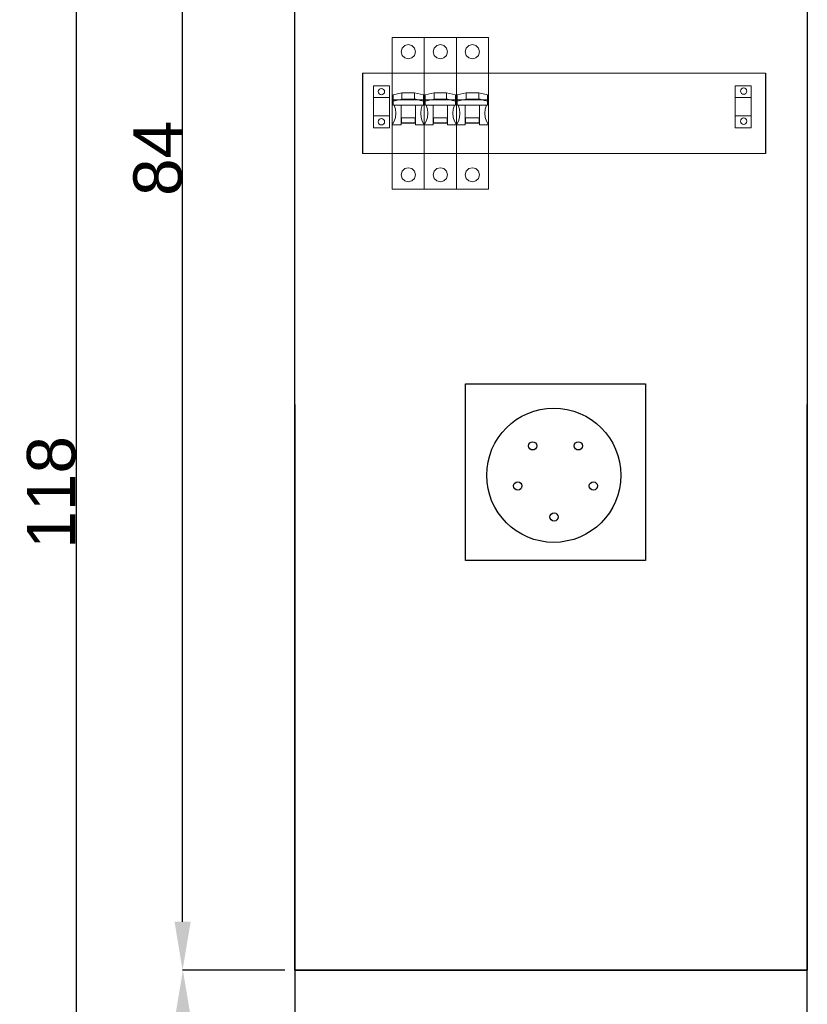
# Model space of a CAD drawing. Header units: millimetres. Extents: x 0 to 1096681, y -272449 to 90187.
# Tile 15 of 35: x 988583 to 1029311, y -185807 to -134899. Entities that reach past the tile are written whole.
import ezdxf

# ---------------------------------------------------------------- set-up
doc = ezdxf.new("R2010")
doc.units = ezdxf.units.MM
doc.layers.add('_wymiary', color=8, linetype='Continuous', lineweight=5)
doc.layers.add('schemat', color=7, linetype='Continuous')
doc.styles.get("Standard").update_dxf_attribs({"font": 'arial.ttf'})
doc.dimstyles.new('ISO-25', dxfattribs={"dimtxt": 2.5, "dimasz": 2.5, "dimexe": 1.25, "dimexo": 0.625, "dimtad": 1, "dimtxsty": 'Standard', "dimcen": 2.5, "dimadec": 0, "dimazin": 0, "dimtfac": 1, "dimtmove": 0, "dimatfit": 3, "dimfxl": 1, "dimarcsym": 0})

# ---------------------------------------------------------------- blocks, each defined once
blk = doc.blocks.new('*D34')
at = {"layer": 'Defpoints', "color": 0}
for p in [(1001766, -184043), (997023, -215006), (1001338, -215006)]:
    blk.add_point(p, dxfattribs=at)
at = {"layer": 'schemat', "color": 0, "lineweight": -2}
for p, q in [((1001765, -184043), (997022, -184043)), ((997023, -186543), (997023, -212506)), ((1001337, -215006), (997022, -215006))]:
    blk.add_line(p, q, dxfattribs=at)
at = {"layer": 'schemat', "color": 0}
for points in [[(997440, -186543), (996606, -186543), (997023, -184043)], [(996606, -212506), (997440, -212506), (997023, -215006)]]:
    blk.add_solid(points, dxfattribs=at)
at = {"layer": 'schemat', "color": 0, "insert": (995746, -199525), "char_height": 2500, "attachment_point": 5, "rotation": 90}
blk.add_mtext('30', dxfattribs=at)
blk = doc.blocks.new('*D35')
at = {"layer": 'Defpoints', "color": 0}
for p in [(997006, -100100), (1001773, -100100), (1002288, -184043)]:
    blk.add_point(p, dxfattribs=at)
at = {"layer": 'schemat', "color": 0, "lineweight": -2}
for p, q in [((1001772, -100100), (997005, -100100)), ((997006, -181543), (997006, -102600)), ((1002287, -184043), (997005, -184043))]:
    blk.add_line(p, q, dxfattribs=at)
at = {"layer": 'schemat', "color": 0}
for points in [[(997423, -102600), (996589, -102600), (997006, -100100)], [(996589, -181543), (997423, -181543), (997006, -184043)]]:
    blk.add_solid(points, dxfattribs=at)
at = {"layer": 'schemat', "color": 0, "insert": (995729, -142071), "char_height": 2500, "attachment_point": 5, "rotation": 90}
blk.add_mtext('84', dxfattribs=at)
blk = doc.blocks.new('*D36')
at = {"layer": 'Defpoints', "color": 0}
for p in [(1001773, -100100), (991500, -218576), (1001773, -218576)]:
    blk.add_point(p, dxfattribs=at)
at = {"layer": 'schemat', "color": 0, "lineweight": -2}
for p, q in [((1001772, -100100), (991499, -100100)), ((991500, -102600), (991500, -216076)), ((1001772, -218576), (991499, -218576))]:
    blk.add_line(p, q, dxfattribs=at)
at = {"layer": 'schemat', "color": 0}
for points in [[(991917, -102600), (991084, -102600), (991500, -100100)], [(991084, -216076), (991917, -216076), (991500, -218576)]]:
    blk.add_solid(points, dxfattribs=at)
at = {"layer": 'schemat', "color": 0, "insert": (990223, -159338), "char_height": 2500, "attachment_point": 5, "rotation": 90}
blk.add_mtext('118', dxfattribs=at)
blk = doc.blocks.new('ESY')
at = {"layer": '_wymiary'}
for points in [[(182.771, 1505.636), (184.431, 1505.636), (184.431, 1497.797), (182.771, 1497.797), (182.771, 1505.636)], [(184.431, 1505.636), (186.091, 1505.636), (186.091, 1497.797), (184.431, 1497.797), (184.431, 1505.636)], [(186.091, 1505.636), (187.751, 1505.636), (187.751, 1497.797), (186.091, 1497.797), (186.091, 1505.636)], [(182.771, 1503.794), (184.431, 1503.794), (184.431, 1502.411), (182.771, 1502.411), (182.771, 1503.794)], [(184.431, 1503.794), (186.091, 1503.794), (186.091, 1502.411), (184.431, 1502.411), (184.431, 1503.794)], [(186.091, 1503.794), (187.751, 1503.794), (187.751, 1502.411), (186.091, 1502.411), (186.091, 1503.794)], [(183.276, 1502.78), (182.815, 1502.67), (182.815, 1502.345), (183.276, 1502.455), (183.276, 1502.78)], [(183.926, 1502.455), (183.279, 1502.455), (182.815, 1502.346), (182.815, 1502.13), (184.387, 1502.13), (184.387, 1502.338), (183.926, 1502.455)], [(183.275, 1502.78), (183.927, 1502.78), (183.927, 1502.455), (183.275, 1502.455), (183.275, 1502.78)], [(183.926, 1502.78), (183.926, 1502.459), (184.387, 1502.338), (184.387, 1502.67), (183.926, 1502.78)], [(184.935, 1502.78), (184.474, 1502.67), (184.474, 1502.345), (184.935, 1502.455), (184.935, 1502.78)], [(185.586, 1502.455), (184.939, 1502.455), (184.474, 1502.346), (184.474, 1502.13), (186.047, 1502.13), (186.047, 1502.338), (185.586, 1502.455)], [(184.935, 1502.78), (185.586, 1502.78), (185.586, 1502.455), (184.935, 1502.455), (184.935, 1502.78)], [(185.586, 1502.78), (185.586, 1502.459), (186.047, 1502.338), (186.047, 1502.67), (185.586, 1502.78)], [(186.595, 1502.78), (186.134, 1502.67), (186.134, 1502.345), (186.595, 1502.455), (186.595, 1502.78)], [(187.246, 1502.455), (186.599, 1502.455), (186.134, 1502.346), (186.134, 1502.13), (187.707, 1502.13), (187.707, 1502.338), (187.246, 1502.455)], [(186.595, 1502.78), (187.246, 1502.78), (187.246, 1502.455), (186.595, 1502.455), (186.595, 1502.78)], [(187.246, 1502.78), (187.246, 1502.459), (187.707, 1502.338), (187.707, 1502.67), (187.246, 1502.78)], [(183.231, 1502.134), (183.97, 1502.134), (183.97, 1501.211), (183.231, 1501.211), (183.231, 1502.134)], [(184.891, 1502.134), (185.63, 1502.134), (185.63, 1501.211), (184.891, 1501.211), (184.891, 1502.134)], [(186.551, 1502.134), (187.29, 1502.134), (187.29, 1501.211), (186.551, 1501.211), (186.551, 1502.134)], [(183.25, 1501.489), (183.952, 1501.489), (183.952, 1501.229), (183.25, 1501.229), (183.25, 1501.489)], [(184.91, 1501.489), (185.612, 1501.489), (185.612, 1501.229), (184.91, 1501.229), (184.91, 1501.489)], [(186.57, 1501.489), (187.272, 1501.489), (187.272, 1501.229), (186.57, 1501.229), (186.57, 1501.489)]]:
    blk.add_lwpolyline(points, close=True, dxfattribs=at)
for points in [[(182.771, 1505.636), (184.431, 1505.636), (184.431, 1497.797), (182.771, 1497.797), (182.771, 1505.636)], [(184.431, 1505.636), (186.091, 1505.636), (186.091, 1497.797), (184.431, 1497.797), (184.431, 1505.636)], [(186.091, 1505.636), (187.751, 1505.636), (187.751, 1497.797), (186.091, 1497.797), (186.091, 1505.636)], [(183.97, 1504.899), (183.919, 1505.081), (183.784, 1505.216), (183.601, 1505.267), (183.418, 1505.216), (183.283, 1505.081), (183.231, 1504.899), (183.283, 1504.713), (183.418, 1504.578), (183.601, 1504.53), (183.784, 1504.578), (183.919, 1504.713), (183.97, 1504.899)], [(185.63, 1504.899), (185.579, 1505.081), (185.444, 1505.216), (185.261, 1505.267), (185.078, 1505.216), (184.943, 1505.081), (184.891, 1504.899), (184.943, 1504.713), (185.078, 1504.578), (185.261, 1504.53), (185.444, 1504.578), (185.579, 1504.713), (185.63, 1504.899)], [(187.29, 1504.899), (187.239, 1505.081), (187.104, 1505.216), (186.921, 1505.267), (186.738, 1505.216), (186.603, 1505.081), (186.551, 1504.899), (186.603, 1504.713), (186.738, 1504.578), (186.921, 1504.53), (187.104, 1504.578), (187.239, 1504.713), (187.29, 1504.899)], [(182.771, 1503.794), (184.431, 1503.794), (184.431, 1502.411), (182.771, 1502.411), (182.771, 1503.794)], [(184.431, 1503.794), (186.091, 1503.794), (186.091, 1502.411), (184.431, 1502.411), (184.431, 1503.794)], [(186.091, 1503.794), (187.751, 1503.794), (187.751, 1502.411), (186.091, 1502.411), (186.091, 1503.794)], [(183.276, 1502.78), (182.815, 1502.67), (182.815, 1502.345), (183.276, 1502.455), (183.276, 1502.78)], [(183.926, 1502.455), (183.279, 1502.455), (182.815, 1502.346), (182.815, 1502.13), (184.387, 1502.13), (184.387, 1502.338), (183.926, 1502.455)], [(183.275, 1502.78), (183.927, 1502.78), (183.927, 1502.455), (183.275, 1502.455), (183.275, 1502.78)], [(183.926, 1502.78), (183.926, 1502.459), (184.387, 1502.338), (184.387, 1502.67), (183.926, 1502.78)], [(184.935, 1502.78), (184.474, 1502.67), (184.474, 1502.345), (184.935, 1502.455), (184.935, 1502.78)], [(185.586, 1502.455), (184.939, 1502.455), (184.474, 1502.346), (184.474, 1502.13), (186.047, 1502.13), (186.047, 1502.338), (185.586, 1502.455)], [(184.935, 1502.78), (185.586, 1502.78), (185.586, 1502.455), (184.935, 1502.455), (184.935, 1502.78)], [(185.586, 1502.78), (185.586, 1502.459), (186.047, 1502.338), (186.047, 1502.67), (185.586, 1502.78)], [(186.595, 1502.78), (186.134, 1502.67), (186.134, 1502.345), (186.595, 1502.455), (186.595, 1502.78)], [(187.246, 1502.455), (186.599, 1502.455), (186.134, 1502.346), (186.134, 1502.13), (187.707, 1502.13), (187.707, 1502.338), (187.246, 1502.455)], [(186.595, 1502.78), (187.246, 1502.78), (187.246, 1502.455), (186.595, 1502.455), (186.595, 1502.78)], [(187.246, 1502.78), (187.246, 1502.459), (187.707, 1502.338), (187.707, 1502.67), (187.246, 1502.78)], [(182.771, 1501.12), (182.873, 1501.306), (182.936, 1501.507), (182.954, 1501.718), (182.936, 1501.93), (182.87, 1502.134)], [(183.231, 1502.134), (183.97, 1502.134), (183.97, 1501.211), (183.231, 1501.211), (183.231, 1502.134)], [(183.231, 1502.134), (183.231, 1501.12)], [(183.97, 1501.12), (183.97, 1502.134)], [(184.328, 1502.134), (184.266, 1501.93), (184.244, 1501.718), (184.266, 1501.507), (184.328, 1501.306), (184.431, 1501.12)], [(184.431, 1501.12), (184.533, 1501.306), (184.595, 1501.507), (184.614, 1501.718), (184.595, 1501.93), (184.529, 1502.134)], [(184.891, 1502.134), (185.63, 1502.134), (185.63, 1501.211), (184.891, 1501.211), (184.891, 1502.134)], [(184.891, 1502.134), (184.891, 1501.12)], [(185.63, 1501.12), (185.63, 1502.134)], [(185.988, 1502.134), (185.926, 1501.93), (185.904, 1501.718), (185.926, 1501.507), (185.988, 1501.306), (186.091, 1501.12)], [(186.091, 1501.12), (186.193, 1501.306), (186.255, 1501.507), (186.274, 1501.718), (186.255, 1501.93), (186.189, 1502.134)], [(186.551, 1502.134), (187.29, 1502.134), (187.29, 1501.211), (186.551, 1501.211), (186.551, 1502.134)], [(186.551, 1502.134), (186.551, 1501.12)], [(187.29, 1501.12), (187.29, 1502.134)], [(187.648, 1502.134), (187.586, 1501.93), (187.564, 1501.718), (187.586, 1501.507), (187.648, 1501.306), (187.751, 1501.12)], [(183.25, 1501.489), (183.952, 1501.489), (183.952, 1501.229), (183.25, 1501.229), (183.25, 1501.489)], [(184.91, 1501.489), (185.612, 1501.489), (185.612, 1501.229), (184.91, 1501.229), (184.91, 1501.489)], [(186.57, 1501.489), (187.272, 1501.489), (187.272, 1501.229), (186.57, 1501.229), (186.57, 1501.489)], [(182.771, 1501.12), (183.232, 1501.12)], [(183.97, 1501.12), (184.431, 1501.12)], [(184.431, 1501.12), (184.892, 1501.12)], [(185.63, 1501.12), (186.091, 1501.12)], [(186.091, 1501.12), (186.552, 1501.12)], [(187.29, 1501.12), (187.751, 1501.12)], [(184.431, 1499.643), (182.771, 1499.643)], [(186.091, 1499.643), (184.431, 1499.643)], [(187.751, 1499.643), (186.091, 1499.643)], [(183.97, 1498.538), (183.919, 1498.724), (183.784, 1498.859), (183.601, 1498.906), (183.418, 1498.859), (183.283, 1498.724), (183.231, 1498.538), (183.283, 1498.355), (183.418, 1498.22), (183.601, 1498.169), (183.784, 1498.22), (183.919, 1498.355), (183.97, 1498.538)], [(185.63, 1498.538), (185.579, 1498.724), (185.444, 1498.859), (185.261, 1498.906), (185.078, 1498.859), (184.943, 1498.724), (184.891, 1498.538), (184.943, 1498.355), (185.078, 1498.22), (185.261, 1498.169), (185.444, 1498.22), (185.579, 1498.355), (185.63, 1498.538)], [(187.29, 1498.538), (187.239, 1498.724), (187.104, 1498.859), (186.921, 1498.906), (186.738, 1498.859), (186.603, 1498.724), (186.551, 1498.538), (186.603, 1498.355), (186.738, 1498.22), (186.921, 1498.169), (187.104, 1498.22), (187.239, 1498.355), (187.29, 1498.538)]]:
    blk.add_lwpolyline(points, dxfattribs=at)

msp = doc.modelspace()

# ---------------------------------------------------------------- linework, layer by layer
at = {"lineweight": 0}
for p, q in [((1006306.982, -137662.987), (1027146.659, -137662.987)), ((1006873.081, -138927.833), (1007701.27, -138927.833)), ((1025583.156, -138927.833), (1026411.344, -138927.833)), ((1006873.081, -139868.358), (1007701.27, -139868.358)), ((1025583.156, -139868.358), (1026411.344, -139868.358)), ((1006306.982, -141813.646), (1015494.625, -141813.646)), ((1006306.982, -141813.646), (1027146.659, -141813.646))]:
    msp.add_line(p, q, dxfattribs=at)
for points in [[(1029303.755, -184043.344), (1002811.231, -184043.344), (1002811.231, -100099.653), (1029303.755, -100099.653)], [(1011633.633, -153718.375), (1020937.475, -153718.375), (1020937.475, -162853.056), (1011633.633, -162853.056)], [(1029311.231, -184043.344), (1002811.231, -184043.344), (1002811.231, -215000.239), (1029311.231, -215000.239)]]:
    msp.add_lwpolyline(points, close=True)
for points in [[(1006306.982, -137662.987), (1006306.982, -141813.646)], [(1027146.659, -137662.987), (1027146.659, -141813.646)], [(1002811.231, -154793.344), (1002811.231, -184043.344), (1029311.231, -184043.344), (1029311.231, -154793.344)]]:
    msp.add_lwpolyline(points)
for points in [[(1006873.081, -138313.642), (1007701.27, -138313.642), (1007701.27, -140482.549), (1006873.081, -140482.549)], [(1025583.156, -138313.642), (1026411.344, -138313.642), (1026411.344, -140482.549), (1025583.156, -140482.549)]]:
    msp.add_lwpolyline(points, close=True, dxfattribs=at)
for centre in [(1007287.049, -138619.322), (1026021.658, -138590.224), (1026021.658, -140147.772), (1007287.049, -140176.869)]:
    msp.add_circle(centre, 165.692, dxfattribs=at)
for centre, radius in [((1016200.973, -158454.876), 3467.796), ((1015105.868, -156934.783), 212.476), ((1017468.086, -156934.783), 212.476), ((1014338.886, -159004.887), 212.476), ((1018249.96, -159004.887), 212.476), ((1016216.422, -160609.697), 212.476)]:
    msp.add_circle(centre, radius)

# ---------------------------------------------------------------- block references
at = {"lineweight": 0, "xscale": 1000, "yscale": 1000, "zscale": 1000}
msp.add_blockref('ESY', (825074.481, -1641456.724), dxfattribs=at)

# ---------------------------------------------------------------- dimensions: what is measured, and where the dimension line sits
at = {"layer": 'schemat'}
dim = msp.add_linear_dim(base=(991500.339, -218576.158), p1=(1001772.507, -100099.653), p2=(1001772.507, -218576.158), angle=90, dimstyle='ISO-25', override={"dimscale": 1, "dimtxt": 2500, "dimasz": 2500, "dimdec": 0, "dimlfac": 0.001}, dxfattribs=at)
dim.commit()
dim.dimension.update_dxf_attribs({"geometry": '*D36', "text_midpoint": (990223.464, -159337.906)})
for base, p1, p2, text, override, picture, middle in [((997005.853, -100099.653), (1002287.95, -184043.344), (1001772.507, -100099.653), '84', {"dimscale": 1, "dimtxt": 2500, "dimasz": 2500, "dimlfac": 0.001}, '*D35', (995728.978, -142071.498)), ((997022.93, -215006.094), (1001765.948, -184043.344), (1001337.739, -215006.094), '30', {"dimscale": 1, "dimtxt": 2500, "dimasz": 2500, "dimdec": 0, "dimlfac": 0.001}, '*D34', (995746.055, -199524.719))]:
    dim = msp.add_linear_dim(base=base, p1=p1, p2=p2, angle=90, text=text, dimstyle='ISO-25', override=override, dxfattribs=at)
    dim.commit()
    dim.dimension.update_dxf_attribs({"geometry": picture, "text_midpoint": middle})

doc.saveas('drawing.dxf')
